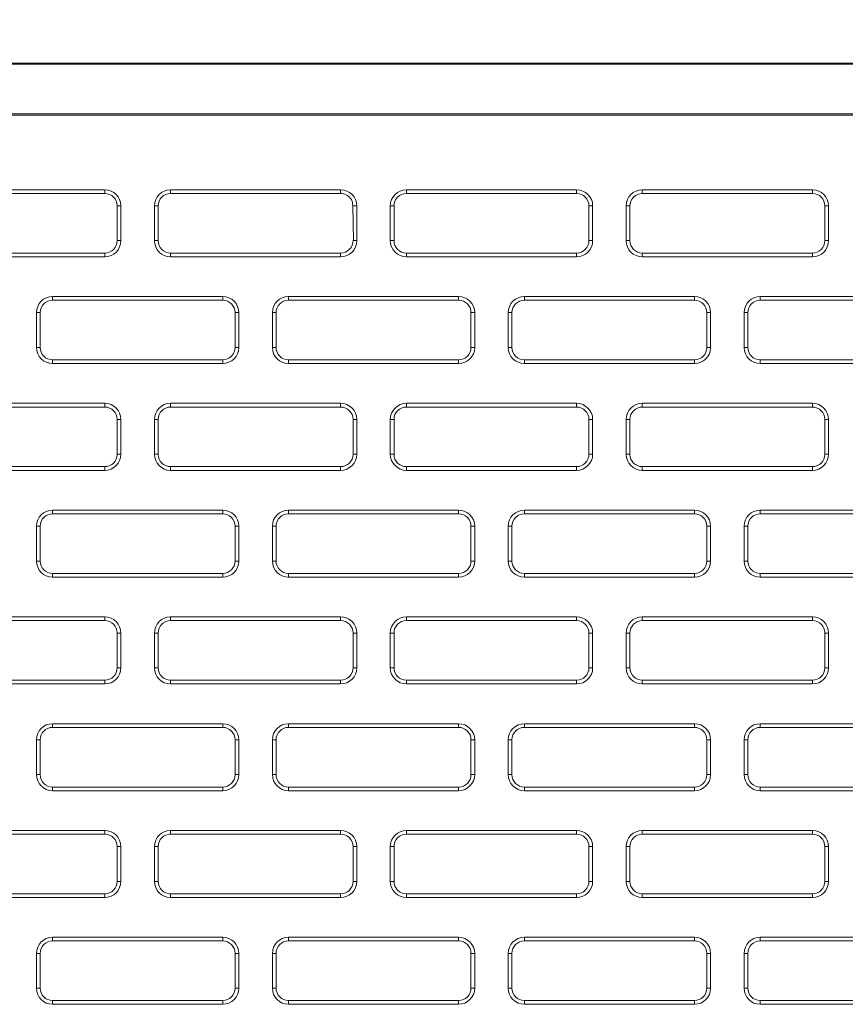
# Model space of a CAD drawing. Header units: millimetres. Extents: x 39 to 1680, y 50 to 804.
# Tile 23 of 68: x 347 to 380, y 684 to 723. Entities that reach past the tile are written whole.
import ezdxf

# ---------------------------------------------------------------- set-up
doc = ezdxf.new("R2010")
doc.units = ezdxf.units.MM
doc.header["$MEASUREMENT"] = 0
doc.layers.get('0').update_dxf_attribs({"lineweight": 25})
doc.styles.get("Standard").update_dxf_attribs({"font": 'isocpeui.ttf'})
doc.dimstyles.new('ISO-25$0', dxfattribs={"dimtxt": 20, "dimasz": 20, "dimexe": 1.25, "dimexo": 0.625, "dimtad": 1, "dimtxsty": 'Standard', "dimcen": 2.5, "dimadec": 0, "dimazin": 0, "dimtfac": 1, "dimtmove": 0, "dimatfit": 3, "dimfxl": 1, "dimarcsym": 0})

# ---------------------------------------------------------------- blocks, each defined once
blk = doc.blocks.new('*D6')
at = {"color": 0, "lineweight": -2, "transparency": 16777216}
for p, q in [((96.642, 718.648), (96.642, 781.796)), ((534.642, 718.648), (534.642, 781.796)), ((116.642, 780.546), (514.642, 780.546))]:
    blk.add_line(p, q, dxfattribs=at)
at = {"color": 0, "transparency": 16777216}
for points in [[(116.642, 783.88), (116.642, 777.213), (96.642, 780.546)], [(514.642, 783.88), (514.642, 777.213), (534.642, 780.546)]]:
    blk.add_solid(points, dxfattribs=at)
at = {"layer": 'Defpoints', "color": 0, "transparency": 16777216}
for p in [(534.642, 780.546), (96.642, 718.023), (534.642, 718.023)]:
    blk.add_point(p, dxfattribs=at)
at = {"color": 0, "transparency": 16777216, "insert": (315.642, 791.171), "char_height": 20, "attachment_point": 5}
blk.add_mtext('438', dxfattribs=at)

msp = doc.modelspace()

# ---------------------------------------------------------------- linework, layer by layer
at = {"color": 0, "linetype": 'Continuous', "lineweight": 0, "extrusion": (0, 1, -2.22045e-16)}
for p, q in [((114.142, 721.503), (517.142, 721.503)), ((517.142, 721.451), (114.142, 721.451)), ((446.642, 719.451), (114.142, 719.451)), ((446.642, 719.398), (114.142, 719.398)), ((350.317, 716.401), (343.467, 716.401)), ((350.317, 716.251), (343.467, 716.251)), ((350.317, 716.251), (350.317, 716.401)), ((359.817, 716.401), (352.967, 716.401)), ((352.967, 716.251), (352.967, 716.401)), ((359.817, 716.251), (352.967, 716.251)), ((359.817, 716.251), (359.817, 716.401)), ((369.317, 716.401), (362.467, 716.401)), ((362.467, 716.251), (362.467, 716.401)), ((369.317, 716.251), (362.467, 716.251)), ((369.317, 716.251), (369.317, 716.401)), ((378.817, 716.401), (371.967, 716.401)), ((371.967, 716.251), (371.967, 716.401)), ((378.817, 716.251), (371.967, 716.251)), ((378.817, 716.251), (378.817, 716.401)), ((350.817, 714.351), (350.817, 715.751)), ((350.817, 715.751), (350.967, 715.751)), ((350.967, 714.351), (350.967, 715.751)), ((352.317, 715.751), (352.317, 714.351)), ((352.467, 715.751), (352.317, 715.751)), ((352.467, 715.751), (352.467, 714.351)), ((360.305, 715.75), (360.331, 714.365)), ((360.317, 715.751), (360.467, 715.751)), ((360.467, 714.351), (360.467, 715.751)), ((361.817, 715.751), (361.817, 714.351)), ((361.967, 715.751), (361.817, 715.751)), ((361.967, 715.751), (361.967, 714.351)), ((369.817, 714.351), (369.817, 715.751)), ((369.817, 715.751), (369.967, 715.751)), ((369.967, 714.351), (369.967, 715.751)), ((371.317, 715.751), (371.317, 714.351)), ((371.467, 715.751), (371.317, 715.751)), ((371.467, 715.751), (371.467, 714.351)), ((379.317, 714.351), (379.317, 715.751)), ((379.317, 715.751), (379.467, 715.751)), ((379.467, 714.351), (379.467, 715.751)), ((350.817, 714.351), (350.967, 714.351)), ((352.467, 714.351), (352.317, 714.351)), ((360.317, 714.351), (360.467, 714.351)), ((361.967, 714.351), (361.817, 714.351)), ((369.817, 714.351), (369.967, 714.351)), ((371.467, 714.351), (371.317, 714.351)), ((379.317, 714.351), (379.467, 714.351)), ((343.467, 713.851), (350.317, 713.851)), ((343.467, 713.701), (350.317, 713.701)), ((350.317, 713.851), (350.317, 713.701)), ((352.967, 713.851), (359.817, 713.851)), ((352.967, 713.851), (352.967, 713.701)), ((352.967, 713.701), (359.817, 713.701)), ((359.817, 713.851), (359.817, 713.701)), ((362.467, 713.851), (369.317, 713.851)), ((362.467, 713.851), (362.467, 713.701)), ((362.467, 713.701), (369.317, 713.701)), ((369.317, 713.851), (369.317, 713.701)), ((371.967, 713.851), (378.817, 713.851)), ((371.967, 713.851), (371.967, 713.701)), ((371.967, 713.701), (378.817, 713.701)), ((378.817, 713.851), (378.817, 713.701)), ((355.067, 712.101), (348.217, 712.101)), ((348.217, 711.951), (348.217, 712.101)), ((355.067, 711.951), (355.067, 712.101)), ((364.567, 712.101), (357.717, 712.101)), ((357.717, 711.951), (357.717, 712.101)), ((364.567, 711.951), (364.567, 712.101)), ((374.067, 712.101), (367.217, 712.101)), ((367.217, 711.951), (367.217, 712.101)), ((374.067, 711.951), (374.067, 712.101)), ((383.567, 712.101), (376.717, 712.101)), ((376.717, 711.951), (376.717, 712.101)), ((355.067, 711.951), (348.217, 711.951)), ((364.567, 711.951), (357.717, 711.951)), ((374.067, 711.951), (367.217, 711.951)), ((383.567, 711.951), (376.717, 711.951)), ((347.567, 711.451), (347.567, 710.051)), ((347.717, 711.451), (347.567, 711.451)), ((347.717, 711.451), (347.717, 710.051)), ((355.567, 710.051), (355.567, 711.451)), ((355.567, 711.451), (355.717, 711.451)), ((355.717, 710.051), (355.717, 711.451)), ((357.067, 711.451), (357.067, 710.051)), ((357.217, 711.451), (357.067, 711.451)), ((357.217, 711.451), (357.217, 710.051)), ((365.067, 710.051), (365.067, 711.451)), ((365.067, 711.451), (365.217, 711.451)), ((365.217, 710.051), (365.217, 711.451)), ((366.567, 711.451), (366.567, 710.051)), ((366.717, 711.451), (366.567, 711.451)), ((366.717, 711.451), (366.717, 710.051)), ((374.567, 710.051), (374.567, 711.451)), ((374.567, 711.451), (374.717, 711.451)), ((374.717, 710.051), (374.717, 711.451)), ((376.067, 711.451), (376.067, 710.051)), ((376.217, 711.451), (376.067, 711.451)), ((376.217, 711.451), (376.217, 710.051)), ((347.717, 710.051), (347.567, 710.051)), ((355.567, 710.051), (355.717, 710.051)), ((357.217, 710.051), (357.067, 710.051)), ((365.067, 710.051), (365.217, 710.051)), ((366.717, 710.051), (366.567, 710.051)), ((374.567, 710.051), (374.717, 710.051)), ((376.217, 710.051), (376.067, 710.051)), ((348.217, 709.551), (355.067, 709.551)), ((348.217, 709.551), (348.217, 709.401)), ((348.217, 709.401), (355.067, 709.401)), ((355.067, 709.551), (355.067, 709.401)), ((357.717, 709.551), (364.567, 709.551)), ((357.717, 709.551), (357.717, 709.401)), ((357.717, 709.401), (364.567, 709.401)), ((364.567, 709.551), (364.567, 709.401)), ((367.217, 709.551), (374.067, 709.551)), ((367.217, 709.551), (367.217, 709.401)), ((367.217, 709.401), (374.067, 709.401)), ((374.067, 709.551), (374.067, 709.401)), ((376.717, 709.551), (383.567, 709.551)), ((376.717, 709.551), (376.717, 709.401)), ((376.717, 709.401), (383.567, 709.401)), ((350.317, 707.801), (343.467, 707.801)), ((350.317, 707.651), (350.317, 707.801)), ((359.817, 707.801), (352.967, 707.801)), ((352.967, 707.651), (352.967, 707.801)), ((359.817, 707.651), (359.817, 707.801)), ((369.317, 707.801), (362.467, 707.801)), ((362.467, 707.651), (362.467, 707.801)), ((369.317, 707.651), (369.317, 707.801)), ((378.817, 707.801), (371.967, 707.801)), ((371.967, 707.651), (371.967, 707.801)), ((378.817, 707.651), (378.817, 707.801)), ((350.317, 707.651), (343.467, 707.651)), ((359.817, 707.651), (352.967, 707.651)), ((369.317, 707.651), (362.467, 707.651)), ((378.817, 707.651), (371.967, 707.651)), ((350.817, 705.751), (350.817, 707.151)), ((350.817, 707.151), (350.967, 707.151)), ((350.967, 705.751), (350.967, 707.151)), ((352.317, 707.151), (352.317, 705.751)), ((352.467, 707.151), (352.317, 707.151)), ((352.467, 707.151), (352.467, 705.751)), ((360.317, 705.751), (360.317, 707.151)), ((360.317, 707.151), (360.467, 707.151)), ((360.467, 705.751), (360.467, 707.151)), ((361.817, 707.151), (361.817, 705.751)), ((361.967, 707.151), (361.817, 707.151)), ((361.967, 707.151), (361.967, 705.751)), ((369.817, 705.751), (369.817, 707.151)), ((369.817, 707.151), (369.967, 707.151)), ((369.967, 705.751), (369.967, 707.151)), ((371.317, 707.151), (371.317, 705.751)), ((371.467, 707.151), (371.317, 707.151)), ((371.467, 707.151), (371.467, 705.751)), ((379.317, 705.751), (379.317, 707.151)), ((379.317, 707.151), (379.467, 707.151)), ((379.467, 705.751), (379.467, 707.151)), ((350.817, 705.751), (350.967, 705.751)), ((352.467, 705.751), (352.317, 705.751)), ((360.317, 705.751), (360.467, 705.751)), ((361.967, 705.751), (361.817, 705.751)), ((369.817, 705.751), (369.967, 705.751)), ((371.467, 705.751), (371.317, 705.751)), ((379.317, 705.751), (379.467, 705.751)), ((343.467, 705.251), (350.317, 705.251)), ((343.467, 705.101), (350.317, 705.101)), ((350.317, 705.251), (350.317, 705.101)), ((352.967, 705.251), (359.817, 705.251)), ((352.967, 705.251), (352.967, 705.101)), ((352.967, 705.101), (359.817, 705.101)), ((359.817, 705.251), (359.817, 705.101)), ((362.467, 705.251), (369.317, 705.251)), ((362.467, 705.251), (362.467, 705.101)), ((362.467, 705.101), (369.317, 705.101)), ((369.317, 705.251), (369.317, 705.101)), ((371.967, 705.251), (378.817, 705.251)), ((371.967, 705.251), (371.967, 705.101)), ((371.967, 705.101), (378.817, 705.101)), ((378.817, 705.251), (378.817, 705.101)), ((355.067, 703.501), (348.217, 703.501)), ((348.217, 703.351), (348.217, 703.501)), ((355.067, 703.351), (348.217, 703.351)), ((355.067, 703.351), (355.067, 703.501)), ((364.567, 703.501), (357.717, 703.501)), ((357.717, 703.351), (357.717, 703.501)), ((364.567, 703.351), (357.717, 703.351)), ((364.567, 703.351), (364.567, 703.501)), ((374.067, 703.501), (367.217, 703.501)), ((367.217, 703.351), (367.217, 703.501)), ((374.067, 703.351), (367.217, 703.351)), ((374.067, 703.351), (374.067, 703.501)), ((383.567, 703.501), (376.717, 703.501)), ((376.717, 703.351), (376.717, 703.501)), ((383.567, 703.351), (376.717, 703.351)), ((347.567, 702.851), (347.567, 701.451)), ((347.717, 702.851), (347.567, 702.851)), ((347.717, 702.851), (347.717, 701.451)), ((355.567, 702.851), (355.717, 702.851)), ((355.567, 701.451), (355.567, 702.851)), ((355.717, 701.451), (355.717, 702.851)), ((357.067, 702.851), (357.067, 701.451)), ((357.217, 702.851), (357.067, 702.851)), ((357.217, 702.851), (357.217, 701.451)), ((365.067, 702.851), (365.217, 702.851)), ((365.067, 701.451), (365.067, 702.851)), ((365.217, 701.451), (365.217, 702.851)), ((366.567, 702.851), (366.567, 701.451)), ((366.717, 702.851), (366.567, 702.851)), ((366.717, 702.851), (366.717, 701.451)), ((374.567, 701.451), (374.567, 702.851)), ((374.567, 702.851), (374.717, 702.851)), ((374.717, 701.451), (374.717, 702.851)), ((376.067, 702.851), (376.067, 701.451)), ((376.217, 702.851), (376.067, 702.851)), ((376.217, 702.851), (376.217, 701.451)), ((347.717, 701.451), (347.567, 701.451)), ((355.567, 701.451), (355.717, 701.451)), ((357.217, 701.451), (357.067, 701.451)), ((365.067, 701.451), (365.217, 701.451)), ((366.717, 701.451), (366.567, 701.451)), ((374.567, 701.451), (374.717, 701.451)), ((376.217, 701.451), (376.067, 701.451)), ((348.217, 700.951), (355.067, 700.951)), ((348.217, 700.951), (348.217, 700.801)), ((348.217, 700.801), (355.067, 700.801)), ((355.067, 700.951), (355.067, 700.801)), ((357.717, 700.951), (364.567, 700.951)), ((357.717, 700.951), (357.717, 700.801)), ((357.717, 700.801), (364.567, 700.801)), ((364.567, 700.951), (364.567, 700.801)), ((367.217, 700.951), (374.067, 700.951)), ((367.217, 700.951), (367.217, 700.801)), ((367.217, 700.801), (374.067, 700.801)), ((374.067, 700.951), (374.067, 700.801)), ((376.717, 700.951), (383.567, 700.951)), ((376.717, 700.951), (376.717, 700.801)), ((376.717, 700.801), (383.567, 700.801)), ((350.317, 699.201), (343.467, 699.201)), ((350.317, 699.051), (343.467, 699.051)), ((350.317, 699.051), (350.317, 699.201)), ((359.817, 699.201), (352.967, 699.201)), ((352.967, 699.051), (352.967, 699.201)), ((359.817, 699.051), (352.967, 699.051)), ((359.817, 699.051), (359.817, 699.201)), ((369.317, 699.201), (362.467, 699.201)), ((362.467, 699.051), (362.467, 699.201)), ((369.317, 699.051), (362.467, 699.051)), ((369.317, 699.051), (369.317, 699.201)), ((378.817, 699.201), (371.967, 699.201)), ((371.967, 699.051), (371.967, 699.201)), ((378.817, 699.051), (371.967, 699.051)), ((378.817, 699.051), (378.817, 699.201)), ((350.817, 698.551), (350.967, 698.551)), ((350.817, 697.151), (350.817, 698.551)), ((350.967, 697.151), (350.967, 698.551)), ((352.317, 698.551), (352.317, 697.151)), ((352.467, 698.551), (352.317, 698.551)), ((352.467, 698.551), (352.467, 697.151)), ((360.317, 698.551), (360.467, 698.551)), ((360.317, 697.151), (360.317, 698.551)), ((360.467, 697.151), (360.467, 698.551)), ((361.817, 698.551), (361.817, 697.151)), ((361.967, 698.551), (361.817, 698.551)), ((361.967, 698.551), (361.967, 697.151)), ((369.817, 697.151), (369.817, 698.551)), ((369.817, 698.551), (369.967, 698.551)), ((369.967, 697.151), (369.967, 698.551)), ((371.317, 698.551), (371.317, 697.151)), ((371.467, 698.551), (371.317, 698.551)), ((371.467, 698.551), (371.467, 697.151)), ((379.317, 697.151), (379.317, 698.551)), ((379.317, 698.551), (379.467, 698.551)), ((379.467, 697.151), (379.467, 698.551)), ((350.817, 697.151), (350.967, 697.151)), ((352.467, 697.151), (352.317, 697.151)), ((360.317, 697.151), (360.467, 697.151)), ((361.967, 697.151), (361.817, 697.151)), ((369.817, 697.151), (369.967, 697.151)), ((371.467, 697.151), (371.317, 697.151)), ((379.317, 697.151), (379.467, 697.151)), ((343.467, 696.651), (350.317, 696.651)), ((350.317, 696.651), (350.317, 696.501)), ((352.967, 696.651), (359.817, 696.651)), ((352.967, 696.651), (352.967, 696.501)), ((359.817, 696.651), (359.817, 696.501)), ((362.467, 696.651), (369.317, 696.651)), ((362.467, 696.651), (362.467, 696.501)), ((369.317, 696.651), (369.317, 696.501)), ((371.967, 696.651), (378.817, 696.651)), ((371.967, 696.651), (371.967, 696.501)), ((378.817, 696.651), (378.817, 696.501)), ((343.467, 696.501), (350.317, 696.501)), ((352.967, 696.501), (359.817, 696.501)), ((362.467, 696.501), (369.317, 696.501)), ((371.967, 696.501), (378.817, 696.501)), ((355.067, 694.901), (348.217, 694.901)), ((348.217, 694.751), (348.217, 694.901)), ((355.067, 694.751), (348.217, 694.751)), ((355.067, 694.751), (355.067, 694.901)), ((364.567, 694.901), (357.717, 694.901)), ((357.717, 694.751), (357.717, 694.901)), ((364.567, 694.751), (357.717, 694.751)), ((364.567, 694.751), (364.567, 694.901)), ((374.067, 694.901), (367.217, 694.901)), ((367.217, 694.751), (367.217, 694.901)), ((374.067, 694.751), (367.217, 694.751)), ((374.067, 694.751), (374.067, 694.901)), ((383.567, 694.901), (376.717, 694.901)), ((376.717, 694.751), (376.717, 694.901)), ((383.567, 694.751), (376.717, 694.751)), ((347.567, 694.251), (347.567, 692.851)), ((347.717, 694.251), (347.567, 694.251)), ((347.717, 694.251), (347.717, 692.851)), ((355.567, 694.251), (355.717, 694.251)), ((355.567, 692.851), (355.567, 694.251)), ((355.717, 692.851), (355.717, 694.251)), ((357.067, 694.251), (357.067, 692.851)), ((357.217, 694.251), (357.067, 694.251)), ((357.217, 694.251), (357.217, 692.851)), ((365.067, 694.251), (365.217, 694.251)), ((365.067, 692.851), (365.067, 694.251)), ((365.217, 692.851), (365.217, 694.251)), ((366.567, 694.251), (366.567, 692.851)), ((366.717, 694.251), (366.567, 694.251)), ((366.717, 694.251), (366.717, 692.851)), ((374.567, 692.851), (374.567, 694.251)), ((374.567, 694.251), (374.717, 694.251)), ((374.717, 692.851), (374.717, 694.251)), ((376.067, 694.251), (376.067, 692.851)), ((376.217, 694.251), (376.067, 694.251)), ((376.217, 694.251), (376.217, 692.851)), ((347.717, 692.851), (347.567, 692.851)), ((355.567, 692.851), (355.717, 692.851)), ((357.217, 692.851), (357.067, 692.851)), ((365.067, 692.851), (365.217, 692.851)), ((366.717, 692.851), (366.567, 692.851)), ((374.567, 692.851), (374.717, 692.851)), ((376.217, 692.851), (376.067, 692.851)), ((348.217, 692.351), (355.067, 692.351)), ((348.217, 692.351), (348.217, 692.201)), ((355.067, 692.351), (355.067, 692.201)), ((357.717, 692.351), (364.567, 692.351)), ((357.717, 692.351), (357.717, 692.201)), ((364.567, 692.351), (364.567, 692.201)), ((367.217, 692.351), (374.067, 692.351)), ((367.217, 692.351), (367.217, 692.201)), ((374.067, 692.351), (374.067, 692.201)), ((376.717, 692.351), (383.567, 692.351)), ((376.717, 692.351), (376.717, 692.201)), ((348.217, 692.201), (355.067, 692.201)), ((357.717, 692.201), (364.567, 692.201)), ((367.217, 692.201), (374.067, 692.201)), ((376.717, 692.201), (383.567, 692.201)), ((350.317, 690.601), (343.467, 690.601)), ((350.317, 690.451), (343.467, 690.451)), ((350.317, 690.451), (350.317, 690.601)), ((359.817, 690.601), (352.967, 690.601)), ((352.967, 690.451), (352.967, 690.601)), ((359.817, 690.451), (352.967, 690.451)), ((359.817, 690.451), (359.817, 690.601)), ((369.317, 690.601), (362.467, 690.601)), ((362.467, 690.451), (362.467, 690.601)), ((369.317, 690.451), (362.467, 690.451)), ((369.317, 690.451), (369.317, 690.601)), ((378.817, 690.601), (371.967, 690.601)), ((371.967, 690.451), (371.967, 690.601)), ((378.817, 690.451), (371.967, 690.451)), ((378.817, 690.451), (378.817, 690.601)), ((350.817, 689.951), (350.967, 689.951)), ((350.817, 688.551), (350.817, 689.951)), ((350.967, 688.551), (350.967, 689.951)), ((352.317, 689.951), (352.317, 688.551)), ((352.467, 689.951), (352.317, 689.951)), ((352.467, 689.951), (352.467, 688.551)), ((360.317, 689.951), (360.467, 689.951)), ((360.317, 688.551), (360.317, 689.951)), ((360.467, 688.551), (360.467, 689.951)), ((361.817, 689.951), (361.817, 688.551)), ((361.967, 689.951), (361.817, 689.951)), ((361.967, 689.951), (361.967, 688.551)), ((369.817, 688.551), (369.817, 689.951)), ((369.817, 689.951), (369.967, 689.951)), ((369.967, 688.551), (369.967, 689.951)), ((371.317, 689.951), (371.317, 688.551)), ((371.467, 689.951), (371.317, 689.951)), ((371.467, 689.951), (371.467, 688.551)), ((379.317, 688.551), (379.317, 689.951)), ((379.317, 689.951), (379.467, 689.951)), ((379.467, 688.551), (379.467, 689.951)), ((350.817, 688.551), (350.967, 688.551)), ((352.467, 688.551), (352.317, 688.551)), ((360.317, 688.551), (360.467, 688.551)), ((361.967, 688.551), (361.817, 688.551)), ((369.817, 688.551), (369.967, 688.551)), ((371.467, 688.551), (371.317, 688.551)), ((379.317, 688.551), (379.467, 688.551)), ((343.467, 688.051), (350.317, 688.051)), ((343.467, 687.901), (350.317, 687.901)), ((350.317, 688.051), (350.317, 687.901)), ((352.967, 688.051), (359.817, 688.051)), ((352.967, 688.051), (352.967, 687.901)), ((352.967, 687.901), (359.817, 687.901)), ((359.817, 688.051), (359.817, 687.901)), ((362.467, 688.051), (369.317, 688.051)), ((362.467, 688.051), (362.467, 687.901)), ((362.467, 687.901), (369.317, 687.901)), ((369.317, 688.051), (369.317, 687.901)), ((371.967, 688.051), (378.817, 688.051)), ((371.967, 688.051), (371.967, 687.901)), ((371.967, 687.901), (378.817, 687.901)), ((378.817, 688.051), (378.817, 687.901)), ((355.067, 686.301), (348.217, 686.301)), ((348.217, 686.151), (348.217, 686.301)), ((355.067, 686.151), (355.067, 686.301)), ((364.567, 686.301), (357.717, 686.301)), ((357.717, 686.151), (357.717, 686.301)), ((364.567, 686.151), (364.567, 686.301)), ((374.067, 686.301), (367.217, 686.301)), ((367.217, 686.151), (367.217, 686.301)), ((374.067, 686.151), (374.067, 686.301)), ((383.567, 686.301), (376.717, 686.301)), ((376.717, 686.151), (376.717, 686.301)), ((355.067, 686.151), (348.217, 686.151)), ((364.567, 686.151), (357.717, 686.151)), ((374.067, 686.151), (367.217, 686.151)), ((383.567, 686.151), (376.717, 686.151)), ((347.567, 685.651), (347.567, 684.251)), ((347.717, 685.651), (347.567, 685.651)), ((347.717, 685.651), (347.717, 684.251)), ((355.567, 685.651), (355.717, 685.651)), ((355.567, 684.251), (355.567, 685.651)), ((355.717, 684.251), (355.717, 685.651)), ((357.067, 685.651), (357.067, 684.251)), ((357.217, 685.651), (357.067, 685.651)), ((357.217, 685.651), (357.217, 684.251)), ((365.067, 685.651), (365.217, 685.651)), ((365.067, 684.251), (365.067, 685.651)), ((365.217, 684.251), (365.217, 685.651)), ((366.567, 685.651), (366.567, 684.251)), ((366.717, 685.651), (366.567, 685.651)), ((366.717, 685.651), (366.717, 684.251)), ((374.567, 684.251), (374.567, 685.651)), ((374.567, 685.651), (374.717, 685.651)), ((374.717, 684.251), (374.717, 685.651)), ((376.067, 685.651), (376.067, 684.251)), ((376.217, 685.651), (376.067, 685.651)), ((376.217, 685.651), (376.217, 684.251)), ((347.717, 684.251), (347.567, 684.251)), ((355.567, 684.251), (355.717, 684.251)), ((357.217, 684.251), (357.067, 684.251)), ((365.067, 684.251), (365.217, 684.251)), ((366.717, 684.251), (366.567, 684.251)), ((374.567, 684.251), (374.717, 684.251)), ((376.217, 684.251), (376.067, 684.251)), ((348.217, 683.751), (355.067, 683.751)), ((348.217, 683.751), (348.217, 683.601)), ((348.217, 683.601), (355.067, 683.601)), ((355.067, 683.751), (355.067, 683.601)), ((357.717, 683.751), (364.567, 683.751)), ((357.717, 683.751), (357.717, 683.601)), ((357.717, 683.601), (364.567, 683.601)), ((364.567, 683.751), (364.567, 683.601)), ((367.217, 683.751), (374.067, 683.751)), ((367.217, 683.751), (367.217, 683.601)), ((367.217, 683.601), (374.067, 683.601)), ((374.067, 683.751), (374.067, 683.601)), ((376.717, 683.751), (383.567, 683.751)), ((376.717, 683.751), (376.717, 683.601)), ((376.717, 683.601), (383.567, 683.601))]:
    msp.add_line(p, q, dxfattribs=at)
at = {"color": 0, "linetype": 'Continuous', "lineweight": 0}
for centre, radius, start, end in [((350.317, 715.751), 0.65, 0, 90), ((350.317, 715.751), 0.5, 0, 90), ((352.967, 715.751), 0.65, 90, 180), ((352.967, 715.751), 0.5, 90, 180), ((359.817, 715.751), 0.65, 0, 90), ((359.817, 715.751), 0.5, 21.2674, 90), ((362.467, 715.751), 0.65, 90, 180), ((362.467, 715.751), 0.5, 90, 180), ((369.317, 715.751), 0.65, 0, 90), ((369.317, 715.751), 0.5, 0, 90), ((371.967, 715.751), 0.65, 90, 180), ((371.967, 715.751), 0.5, 90, 180), ((378.817, 715.751), 0.65, 0, 90), ((378.817, 715.751), 0.5, 0, 90), ((350.317, 714.351), 0.65, 270, 0), ((350.317, 714.351), 0.5, 270, 0), ((352.967, 714.351), 0.65, 180, 270), ((352.967, 714.351), 0.5, 180, 270), ((359.817, 714.351), 0.5, 270, 1.6404), ((359.817, 714.351), 0.65, 270, 0), ((362.467, 714.351), 0.65, 180, 270), ((362.467, 714.351), 0.5, 180, 270), ((369.317, 714.351), 0.65, 270, 0), ((369.317, 714.351), 0.5, 270, 0), ((371.967, 714.351), 0.65, 180, 270), ((371.967, 714.351), 0.5, 180, 270), ((378.817, 714.351), 0.65, 270, 0), ((378.817, 714.351), 0.5, 270, 0), ((348.217, 711.451), 0.65, 90, 180), ((355.067, 711.451), 0.65, 0, 90), ((357.717, 711.451), 0.65, 90, 180), ((364.567, 711.451), 0.65, 0, 90), ((367.217, 711.451), 0.65, 90, 180), ((374.067, 711.451), 0.65, 0, 90), ((376.717, 711.451), 0.65, 90, 180), ((348.217, 711.451), 0.5, 90, 180), ((355.067, 711.451), 0.5, 0, 90), ((357.717, 711.451), 0.5, 90, 180), ((364.567, 711.451), 0.5, 0, 90), ((367.217, 711.451), 0.5, 90, 180), ((374.067, 711.451), 0.5, 0, 90), ((376.717, 711.451), 0.5, 90, 180), ((348.217, 710.051), 0.65, 180, 270), ((348.217, 710.051), 0.5, 180, 270), ((355.067, 710.051), 0.65, 270, 0), ((355.067, 710.051), 0.5, 270, 0), ((357.717, 710.051), 0.65, 180, 270), ((357.717, 710.051), 0.5, 180, 270), ((364.567, 710.051), 0.65, 270, 0), ((364.567, 710.051), 0.5, 270, 0), ((367.217, 710.051), 0.65, 180, 270), ((367.217, 710.051), 0.5, 180, 270), ((374.067, 710.051), 0.65, 270, 0), ((374.067, 710.051), 0.5, 270, 0), ((376.717, 710.051), 0.65, 180, 270), ((376.717, 710.051), 0.5, 180, 270), ((350.317, 707.151), 0.65, 0, 90), ((352.967, 707.151), 0.65, 90, 180), ((359.817, 707.151), 0.65, 0, 90), ((362.467, 707.151), 0.65, 90, 180), ((369.317, 707.151), 0.65, 0, 90), ((371.967, 707.151), 0.65, 90, 180), ((378.817, 707.151), 0.65, 0, 90), ((352.967, 707.151), 0.5, 90, 180), ((359.817, 707.151), 0.5, 0, 90), ((362.467, 707.151), 0.5, 90, 180), ((369.317, 707.151), 0.5, 0, 90), ((371.967, 707.151), 0.5, 90, 180), ((378.817, 707.151), 0.5, 0, 90), ((350.317, 705.751), 0.65, 270, 0), ((352.967, 705.751), 0.65, 180, 270), ((352.967, 705.751), 0.5, 180, 270), ((359.817, 705.751), 0.65, 270, 0), ((359.817, 705.751), 0.5, 270, 0), ((362.467, 705.751), 0.65, 180, 270), ((362.467, 705.751), 0.5, 180, 270), ((369.317, 705.751), 0.65, 270, 0), ((369.317, 705.751), 0.5, 270, 0), ((371.967, 705.751), 0.65, 180, 270), ((371.967, 705.751), 0.5, 180, 270), ((378.817, 705.751), 0.65, 270, 0), ((378.817, 705.751), 0.5, 270, 0), ((348.217, 702.851), 0.65, 90, 180), ((348.217, 702.851), 0.5, 90, 180), ((355.067, 702.851), 0.65, 0, 90), ((355.067, 702.851), 0.5, 0, 90), ((357.717, 702.851), 0.65, 90, 180), ((357.717, 702.851), 0.5, 90, 180), ((364.567, 702.851), 0.65, 0, 90), ((364.567, 702.851), 0.5, 0, 90), ((367.217, 702.851), 0.65, 90, 180), ((367.217, 702.851), 0.5, 90, 180), ((374.067, 702.851), 0.65, 0, 90), ((374.067, 702.851), 0.5, 0, 90), ((376.717, 702.851), 0.65, 90, 180), ((376.717, 702.851), 0.5, 90, 180), ((348.217, 701.451), 0.65, 180, 270), ((348.217, 701.451), 0.5, 180, 270), ((355.067, 701.451), 0.65, 270, 0), ((355.067, 701.451), 0.5, 270, 0), ((357.717, 701.451), 0.65, 180, 270), ((357.717, 701.451), 0.5, 180, 270), ((364.567, 701.451), 0.65, 270, 0), ((364.567, 701.451), 0.5, 270, 0), ((367.217, 701.451), 0.65, 180, 270), ((367.217, 701.451), 0.5, 180, 270), ((374.067, 701.451), 0.65, 270, 0), ((374.067, 701.451), 0.5, 270, 0), ((376.717, 701.451), 0.65, 180, 270), ((376.717, 701.451), 0.5, 180, 270), ((350.317, 698.551), 0.65, 0, 90), ((350.317, 698.551), 0.5, 0, 90), ((352.967, 698.551), 0.65, 90, 180), ((352.967, 698.551), 0.5, 90, 180), ((359.817, 698.551), 0.65, 0, 90), ((359.817, 698.551), 0.5, 0, 90), ((362.467, 698.551), 0.65, 90, 180), ((362.467, 698.551), 0.5, 90, 180), ((369.317, 698.551), 0.65, 0, 90), ((369.317, 698.551), 0.5, 0, 90), ((371.967, 698.551), 0.65, 90, 180), ((371.967, 698.551), 0.5, 90, 180), ((378.817, 698.551), 0.65, 0, 90), ((378.817, 698.551), 0.5, 0, 90), ((350.317, 697.151), 0.65, 270, 0), ((350.317, 697.151), 0.5, 270, 0), ((352.967, 697.151), 0.65, 180, 270), ((352.967, 697.151), 0.5, 180, 270), ((359.817, 697.151), 0.65, 270, 0), ((359.817, 697.151), 0.5, 270, 0), ((362.467, 697.151), 0.65, 180, 270), ((362.467, 697.151), 0.5, 180, 270), ((369.317, 697.151), 0.65, 270, 0), ((369.317, 697.151), 0.5, 270, 0), ((371.967, 697.151), 0.65, 180, 270), ((371.967, 697.151), 0.5, 180, 270), ((378.817, 697.151), 0.65, 270, 0), ((378.817, 697.151), 0.5, 270, 0), ((348.217, 694.251), 0.65, 90, 180), ((348.217, 694.251), 0.5, 90, 180), ((355.067, 694.251), 0.65, 0, 90), ((355.067, 694.251), 0.5, 0, 90), ((357.717, 694.251), 0.65, 90, 180), ((357.717, 694.251), 0.5, 90, 180), ((364.567, 694.251), 0.65, 0, 90), ((364.567, 694.251), 0.5, 0, 90), ((367.217, 694.251), 0.65, 90, 180), ((367.217, 694.251), 0.5, 90, 180), ((374.067, 694.251), 0.65, 0, 90), ((374.067, 694.251), 0.5, 0, 90), ((376.717, 694.251), 0.65, 90, 180), ((376.717, 694.251), 0.5, 90, 180), ((348.217, 692.851), 0.65, 180, 270), ((348.217, 692.851), 0.5, 180, 270), ((355.067, 692.851), 0.65, 270, 0), ((355.067, 692.851), 0.5, 270, 0), ((357.717, 692.851), 0.65, 180, 270), ((357.717, 692.851), 0.5, 180, 270), ((364.567, 692.851), 0.65, 270, 0), ((364.567, 692.851), 0.5, 270, 0), ((367.217, 692.851), 0.65, 180, 270), ((367.217, 692.851), 0.5, 180, 270), ((374.067, 692.851), 0.65, 270, 0), ((374.067, 692.851), 0.5, 270, 0), ((376.717, 692.851), 0.65, 180, 270), ((376.717, 692.851), 0.5, 180, 270), ((350.317, 689.951), 0.65, 0, 90), ((350.317, 689.951), 0.5, 0, 90), ((352.967, 689.951), 0.65, 90, 180), ((352.967, 689.951), 0.5, 90, 180), ((359.817, 689.951), 0.65, 0, 90), ((359.817, 689.951), 0.5, 0, 90), ((362.467, 689.951), 0.65, 90, 180), ((362.467, 689.951), 0.5, 90, 180), ((369.317, 689.951), 0.65, 0, 90), ((369.317, 689.951), 0.5, 0, 90), ((371.967, 689.951), 0.65, 90, 180), ((371.967, 689.951), 0.5, 90, 180), ((378.817, 689.951), 0.65, 0, 90), ((378.817, 689.951), 0.5, 0, 90), ((350.317, 688.551), 0.65, 270, 0), ((350.317, 688.551), 0.5, 270, 0), ((352.967, 688.551), 0.65, 180, 270), ((352.967, 688.551), 0.5, 180, 270), ((359.817, 688.551), 0.65, 270, 0), ((359.817, 688.551), 0.5, 270, 0), ((362.467, 688.551), 0.65, 180, 270), ((362.467, 688.551), 0.5, 180, 270), ((369.317, 688.551), 0.65, 270, 0), ((369.317, 688.551), 0.5, 270, 0), ((371.967, 688.551), 0.65, 180, 270), ((371.967, 688.551), 0.5, 180, 270), ((378.817, 688.551), 0.65, 270, 0), ((378.817, 688.551), 0.5, 270, 0), ((348.217, 685.651), 0.65, 90, 180), ((355.067, 685.651), 0.65, 0, 90), ((357.717, 685.651), 0.65, 90, 180), ((364.567, 685.651), 0.65, 0, 90), ((367.217, 685.651), 0.65, 90, 180), ((374.067, 685.651), 0.65, 0, 90), ((376.717, 685.651), 0.65, 90, 180), ((348.217, 685.651), 0.5, 90, 180), ((355.067, 685.651), 0.5, 0, 90), ((357.717, 685.651), 0.5, 90, 180), ((364.567, 685.651), 0.5, 0, 90), ((367.217, 685.651), 0.5, 90, 180), ((374.067, 685.651), 0.5, 0, 90), ((376.717, 685.651), 0.5, 90, 180), ((348.217, 684.251), 0.65, 180, 270), ((348.217, 684.251), 0.5, 180, 270), ((355.067, 684.251), 0.65, 270, 0), ((355.067, 684.251), 0.5, 270, 0), ((357.717, 684.251), 0.65, 180, 270), ((357.717, 684.251), 0.5, 180, 270), ((364.567, 684.251), 0.65, 270, 0), ((364.567, 684.251), 0.5, 270, 0), ((367.217, 684.251), 0.65, 180, 270), ((367.217, 684.251), 0.5, 180, 270), ((374.067, 684.251), 0.65, 270, 0), ((374.067, 684.251), 0.5, 270, 0), ((376.717, 684.251), 0.65, 180, 270), ((376.717, 684.251), 0.5, 180, 270)]:
    msp.add_arc(centre, radius, start, end, dxfattribs=at)
at = {"color": 0, "linetype": 'Continuous', "lineweight": 0, "extrusion": (0, -2.22045e-16, -1)}
for centre, start, end in [((-350.317, 707.151), 90, 180), ((-350.317, 705.751), 180, 270)]:
    msp.add_arc(centre, 0.5, start, end, dxfattribs=at)
at = {"color": 0, "linetype": 'Continuous', "lineweight": 0}
msp.add_open_spline([(360.283, 715.932), (360.29, 715.871), (360.297, 715.811), (360.305, 715.75)], degree=3, dxfattribs=at)

# ---------------------------------------------------------------- dimensions: what is measured, and where the dimension line sits
dim = msp.add_linear_dim(base=(534.642, 780.546), p1=(96.642, 718.023), p2=(534.642, 718.023), dimstyle='ISO-25$0')
dim.commit()
dim.dimension.update_dxf_attribs({"geometry": '*D6', "text_midpoint": (315.642, 791.171)})

doc.saveas('drawing.dxf')
